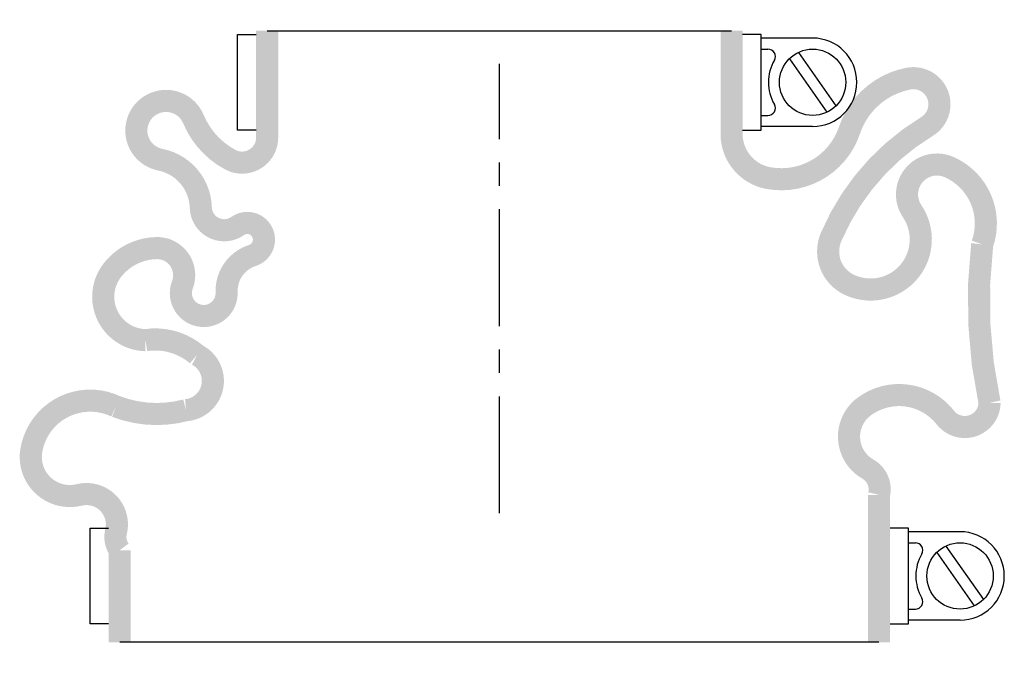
# Model space of a CAD drawing. Header units: millimetres. Extents: x -65 to 68, y -19 to 67.
import ezdxf

# ---------------------------------------------------------------- set-up
doc = ezdxf.new("R2010")
doc.units = ezdxf.units.MM
doc.header["$LTSCALE"] = 0.5
doc.header["$MEASUREMENT"] = 0
doc.linetypes.add('CENTER', pattern=[50.8, 31.75, -6.35, 6.35, -6.35])
doc.layers.get('0').update_dxf_attribs({"linetype": 'CONTINUOUS'})
doc.layers.add('Center', color=1, linetype='CENTER')

msp = doc.modelspace()

# ---------------------------------------------------------------- linework, layer by layer
for p, q in [((-31.5, 65.5), (31.5, 65.5)), ((-35.5, 52), (-35.5, 65)), ((-35.5, 65), (-33, 65)), ((35.5, 65), (33, 65)), ((35.5, 52), (35.5, 65)), ((42.5, 64.5), (35.5, 64.5)), ((35.5, 63), (36.44, 63)), ((39.34, 61.7), (44.43, 54.44)), ((40.57, 62.56), (45.66, 55.3)), ((35.5, 54), (36.44, 54)), ((42.5, 52.5), (35.5, 52.5)), ((-33, 52), (-35.5, 52)), ((33, 52), (35.5, 52)), ((-55.5, -15), (-55.5, -2)), ((-55.5, -2), (-53, -2)), ((55.5, -2), (53, -2)), ((55.5, -15), (55.5, -2)), ((62.5, -2.5), (55.5, -2.5)), ((55.5, -4), (56.44, -4)), ((59.34, -5.3), (64.43, -12.56)), ((60.57, -4.44), (65.66, -11.7)), ((55.5, -13), (56.44, -13)), ((62.5, -14.5), (55.5, -14.5)), ((-53, -15), (-55.5, -15)), ((53, -15), (55.5, -15)), ((51.5, -17.5), (-51.5, -17.5))]:
    msp.add_line(p, q)
at = {"const_width": 3, "flags": 128}
for points in [[(-31.5, 65.5), (-31.5, 51, -0.56619), (-36.5, 48, -0.173214), (-41.5, 53.5, 1.667268), (-46, 48, -0.349852), (-40.5, 41.5, 0.598056), (-35.5, 39, -1.163294), (-33.5, 35, 0.335337), (-37, 30, -1.224957), (-43, 31, 0.531721), (-46.5, 36, 0.226938), (-52.5, 33, 0.615314), (-48, 23.5, -0.219784), (-41, 21.5, -0.749263), (-42.5, 14, -0.157952), (-52, 14.5, 0.500401), (-63.5, 8.5, 0.538118), (-57, 2.5, -0.564179), (-52, -2.5, 0.223265), (-51.5, -5), (-51.5, -17.5)], [(31.5, 65.5), (31.5, 51.5, 0.36205), (36.5, 45.5, 0.373567), (47.5, 52, -0.271332), (55.5, 59, -0.835937), (58, 52.5, 0.15691), (45, 37.5, 0.405212), (47.5, 31, 0.760159), (56, 41, -0.75249), (61, 47, -0.394653), (65.5, 36.5, 0.082963), (66.5, 15, -0.704922), (60.5, 13, 0.405667), (49.5, 14.5, 0.542617), (50, 6, -0.335934), (51.5, 2.5), (51.5, -17.5)]]:
    msp.add_lwpolyline(points, format="xyb", dxfattribs=at)
for centre in [(42.5, 58.5), (62.5, -8.5)]:
    msp.add_circle(centre, 4.5)
for centre, radius, start, end in [((42.5, 58.5), 6, 270, 90), ((36.44, 62), 1, 330, 90), ((42.5, 58.5), 6, 150, 210), ((36.44, 55), 1, 270, 30), ((62.5, -8.5), 6, 270, 90), ((56.44, -5), 1, 330, 90), ((62.5, -8.5), 6, 150, 210), ((56.44, -12), 1, 270, 30)]:
    msp.add_arc(centre, radius, start, end)
at = {"layer": 'Center'}
msp.add_line((0, 0), (0, 61), dxfattribs=at)

doc.saveas('drawing.dxf')
